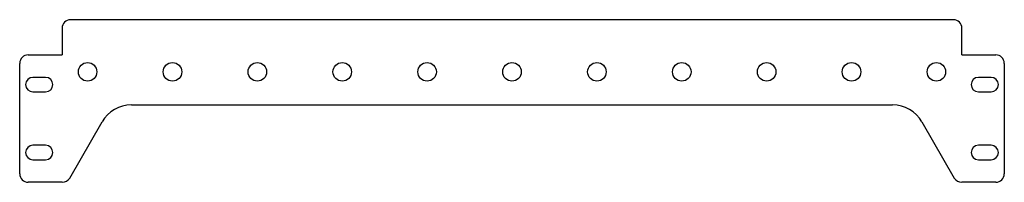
# Model space of a CAD drawing. Header units: millimetres. Extents: x 15 to 595, y 32 to 127.
import ezdxf

# ---------------------------------------------------------------- set-up
doc = ezdxf.new("R2010")
doc.units = ezdxf.units.MM

msp = doc.modelspace()

# ---------------------------------------------------------------- linework, layer by layer
at = {"color": 7, "linetype": 'Continuous', "lineweight": 25}
for p, q in [((40.32, 122.42), (40.32, 106.73)), ((565.32, 127.42), (45.32, 127.42)), ((570.32, 106.73), (570.32, 122.42)), ((20.32, 106.73), (40.32, 106.73)), ((570.32, 106.73), (590.32, 106.73)), ((15.32, 36.73), (15.32, 101.73)), ((595.32, 101.73), (595.32, 36.73)), ((30.57, 93.48), (23.07, 93.48)), ((587.57, 93.48), (580.07, 93.48)), ((23.07, 84.98), (30.57, 84.98)), ((580.07, 84.98), (587.57, 84.98)), ((81.14, 77.23), (529.5, 77.23)), ((44.76, 34.23), (63.82, 67.23)), ((546.82, 67.23), (565.88, 34.23)), ((30.57, 53.48), (23.07, 53.48)), ((587.57, 53.48), (580.07, 53.48)), ((23.07, 44.98), (30.57, 44.98)), ((580.07, 44.98), (587.57, 44.98)), ((40.43, 31.73), (20.32, 31.73)), ((590.32, 31.73), (570.21, 31.73))]:
    msp.add_line(p, q, dxfattribs=at)
for centre in [(55.32, 96.73), (105.32, 96.73), (155.32, 96.73), (205.32, 96.73), (255.32, 96.73), (305.32, 96.73), (355.32, 96.73), (405.32, 96.73), (455.32, 96.73), (505.32, 96.73), (555.32, 96.73)]:
    msp.add_circle(centre, 5.45, dxfattribs=at)
for centre, radius, start, end in [((45.32, 122.42), 5, 90, 180), ((565.32, 122.42), 5, 0, 90), ((20.32, 101.73), 5, 90, 180), ((590.32, 101.73), 5, 0, 90), ((23.07, 89.23), 4.25, 90, 270), ((30.57, 89.23), 4.25, 270, 90), ((580.07, 89.23), 4.25, 90, 270), ((587.57, 89.23), 4.25, 270, 90), ((81.14, 57.23), 20, 90, 150), ((529.5, 57.23), 20, 30, 90), ((23.07, 49.23), 4.25, 90, 270), ((30.57, 49.23), 4.25, 270, 90), ((580.07, 49.23), 4.25, 90, 270), ((587.57, 49.23), 4.25, 270, 90), ((20.32, 36.73), 5, 180, 270), ((590.32, 36.73), 5, 270, 0), ((40.43, 36.73), 5, 270, 330), ((570.21, 36.73), 5, 210, 270)]:
    msp.add_arc(centre, radius, start, end, dxfattribs=at)

doc.saveas('drawing.dxf')
